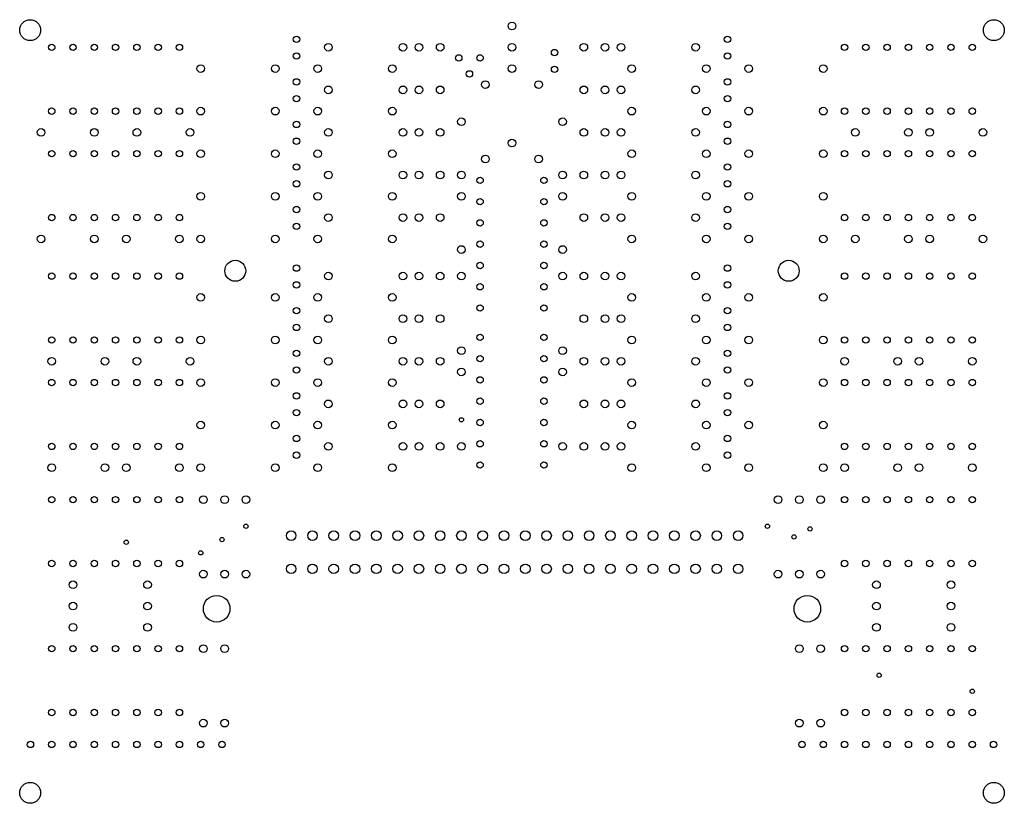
# Model space of a CAD drawing. Header units: metres. Extents: x 0.03 to 4.66, y 0.03 to 3.71.
import ezdxf

# ---------------------------------------------------------------- set-up
doc = ezdxf.new("R2010")
doc.units = ezdxf.units.M

msp = doc.modelspace()

# ---------------------------------------------------------------- linework, layer by layer
at = {"layer": 'HOLE_LOC'}
for centre, radius in [((0.0788, 3.6646), 0.0492), ((2.3426, 3.6842), 0.018), ((4.6064, 3.6646), 0.0492), ((1.3301, 3.6217), 0.015), ((3.3551, 3.6217), 0.015), ((0.1801, 3.5842), 0.015), ((0.2801, 3.5842), 0.015), ((0.3801, 3.5842), 0.015), ((0.4801, 3.5842), 0.015), ((0.5801, 3.5842), 0.015), ((0.6801, 3.5842), 0.015), ((0.7801, 3.5842), 0.015), ((1.4801, 3.5842), 0.018), ((1.8301, 3.5842), 0.018), ((1.9051, 3.5842), 0.018), ((2.0051, 3.5842), 0.018), ((2.3426, 3.5842), 0.018), ((2.5426, 3.5592), 0.015), ((2.6801, 3.5842), 0.018), ((2.7801, 3.5842), 0.018), ((2.8551, 3.5842), 0.018), ((3.2051, 3.5842), 0.018), ((3.9051, 3.5842), 0.015), ((4.0051, 3.5842), 0.015), ((4.1051, 3.5842), 0.015), ((4.2051, 3.5842), 0.015), ((4.3051, 3.5842), 0.015), ((4.4051, 3.5842), 0.015), ((4.5051, 3.5842), 0.015), ((1.3301, 3.543), 0.015), ((2.0926, 3.5342), 0.015), ((2.1926, 3.5342), 0.015), ((3.3551, 3.543), 0.015), ((0.8801, 3.4842), 0.018), ((1.2301, 3.4842), 0.018), ((1.4301, 3.4842), 0.018), ((1.7801, 3.4842), 0.018), ((2.1426, 3.4592), 0.015), ((2.3426, 3.4842), 0.018), ((2.5426, 3.4805), 0.015), ((2.9051, 3.4842), 0.018), ((3.2551, 3.4842), 0.018), ((3.4551, 3.4842), 0.018), ((3.8051, 3.4842), 0.018), ((1.3301, 3.4217), 0.015), ((2.2176, 3.4092), 0.018), ((2.4676, 3.4092), 0.018), ((3.3551, 3.4217), 0.015), ((1.4801, 3.3842), 0.018), ((1.8301, 3.3842), 0.018), ((1.9051, 3.3842), 0.018), ((2.0051, 3.3842), 0.018), ((2.6801, 3.3842), 0.018), ((2.7801, 3.3842), 0.018), ((2.8551, 3.3842), 0.018), ((3.2051, 3.3842), 0.018), ((1.3301, 3.343), 0.015), ((3.3551, 3.343), 0.015), ((0.1801, 3.2842), 0.015), ((0.2801, 3.2842), 0.015), ((0.3801, 3.2842), 0.015), ((0.4801, 3.2842), 0.015), ((0.5801, 3.2842), 0.015), ((0.6801, 3.2842), 0.015), ((0.7801, 3.2842), 0.015), ((0.8801, 3.2842), 0.018), ((1.2301, 3.2842), 0.018), ((1.4301, 3.2842), 0.018), ((1.7801, 3.2842), 0.018), ((2.9051, 3.2842), 0.018), ((3.2551, 3.2842), 0.018), ((3.4551, 3.2842), 0.018), ((3.8051, 3.2842), 0.018), ((3.9051, 3.2842), 0.015), ((4.0051, 3.2842), 0.015), ((4.1051, 3.2842), 0.015), ((4.2051, 3.2842), 0.015), ((4.3051, 3.2842), 0.015), ((4.4051, 3.2842), 0.015), ((4.5051, 3.2842), 0.015), ((2.1051, 3.2342), 0.018), ((2.5801, 3.2342), 0.018), ((0.1301, 3.1842), 0.018), ((0.3801, 3.1842), 0.018), ((0.5801, 3.1842), 0.018), ((0.8301, 3.1842), 0.018), ((1.3301, 3.2217), 0.015), ((1.4801, 3.1842), 0.018), ((1.8301, 3.1842), 0.018), ((1.9051, 3.1842), 0.018), ((2.0051, 3.1842), 0.018), ((2.6801, 3.1842), 0.018), ((2.7801, 3.1842), 0.018), ((2.8551, 3.1842), 0.018), ((3.2051, 3.1842), 0.018), ((3.3551, 3.2217), 0.015), ((3.9551, 3.1842), 0.018), ((4.2051, 3.1842), 0.018), ((4.3051, 3.1842), 0.018), ((4.5551, 3.1842), 0.018), ((1.3301, 3.143), 0.015), ((2.3426, 3.1342), 0.018), ((3.3551, 3.143), 0.015), ((0.8801, 3.0842), 0.018), ((1.2301, 3.0842), 0.018), ((1.4301, 3.0842), 0.018), ((1.7801, 3.0842), 0.018), ((2.9051, 3.0842), 0.018), ((3.2551, 3.0842), 0.018), ((3.4551, 3.0842), 0.018), ((3.8051, 3.0842), 0.018), ((0.1801, 3.0842), 0.015), ((0.2801, 3.0842), 0.015), ((0.3801, 3.0842), 0.015), ((0.4801, 3.0842), 0.015), ((0.5801, 3.0842), 0.015), ((0.6801, 3.0842), 0.015), ((0.7801, 3.0842), 0.015), ((2.2176, 3.0592), 0.018), ((2.4676, 3.0592), 0.018), ((3.9051, 3.0842), 0.015), ((4.0051, 3.0842), 0.015), ((4.1051, 3.0842), 0.015), ((4.2051, 3.0842), 0.015), ((4.3051, 3.0842), 0.015), ((4.4051, 3.0842), 0.015), ((4.5051, 3.0842), 0.015), ((1.3301, 3.0217), 0.015), ((3.3551, 3.0217), 0.015), ((1.4801, 2.9842), 0.018), ((1.8301, 2.9842), 0.018), ((1.9051, 2.9842), 0.018), ((2.0051, 2.9842), 0.018), ((2.1051, 2.9842), 0.018), ((2.1926, 2.9592), 0.015), ((2.4926, 2.9592), 0.015), ((2.5801, 2.9842), 0.018), ((2.6801, 2.9842), 0.018), ((2.7801, 2.9842), 0.018), ((2.8551, 2.9842), 0.018), ((3.2051, 2.9842), 0.018), ((1.3301, 2.943), 0.015), ((3.3551, 2.943), 0.015), ((0.8801, 2.8842), 0.018), ((1.2301, 2.8842), 0.018), ((1.4301, 2.8842), 0.018), ((1.7801, 2.8842), 0.018), ((2.1051, 2.8842), 0.018), ((2.1926, 2.8592), 0.015), ((2.4926, 2.8592), 0.015), ((2.5801, 2.8842), 0.018), ((2.9051, 2.8842), 0.018), ((3.2551, 2.8842), 0.018), ((3.4551, 2.8842), 0.018), ((3.8051, 2.8842), 0.018), ((1.3301, 2.8217), 0.015), ((3.3551, 2.8217), 0.015), ((0.1801, 2.7842), 0.015), ((0.2801, 2.7842), 0.015), ((0.3801, 2.7842), 0.015), ((0.4801, 2.7842), 0.015), ((0.5801, 2.7842), 0.015), ((0.6801, 2.7842), 0.015), ((0.7801, 2.7842), 0.015), ((1.4801, 2.7842), 0.018), ((1.8301, 2.7842), 0.018), ((1.9051, 2.7842), 0.018), ((2.0051, 2.7842), 0.018), ((2.6801, 2.7842), 0.018), ((2.7801, 2.7842), 0.018), ((2.8551, 2.7842), 0.018), ((3.2051, 2.7842), 0.018), ((3.9051, 2.7842), 0.015), ((4.0051, 2.7842), 0.015), ((4.1051, 2.7842), 0.015), ((4.2051, 2.7842), 0.015), ((4.3051, 2.7842), 0.015), ((4.4051, 2.7842), 0.015), ((4.5051, 2.7842), 0.015), ((1.3301, 2.743), 0.015), ((2.1926, 2.7592), 0.015), ((2.4926, 2.7592), 0.015), ((3.3551, 2.743), 0.015), ((0.1301, 2.6842), 0.018), ((0.3801, 2.6842), 0.018), ((0.5301, 2.6842), 0.018), ((0.7801, 2.6842), 0.018), ((0.8801, 2.6842), 0.018), ((1.2301, 2.6842), 0.018), ((1.4301, 2.6842), 0.018), ((1.7801, 2.6842), 0.018), ((2.9051, 2.6842), 0.018), ((3.2551, 2.6842), 0.018), ((3.4551, 2.6842), 0.018), ((3.8051, 2.6842), 0.018), ((3.9551, 2.6842), 0.018), ((4.2051, 2.6842), 0.018), ((4.3051, 2.6842), 0.018), ((4.5551, 2.6842), 0.018), ((2.1051, 2.6342), 0.018), ((2.1926, 2.6592), 0.015), ((2.4926, 2.6592), 0.015), ((2.5801, 2.6342), 0.018), ((1.0426, 2.5342), 0.0492), ((1.3301, 2.5467), 0.015), ((2.1926, 2.5592), 0.015), ((2.4926, 2.5592), 0.015), ((3.3551, 2.5467), 0.015), ((3.6426, 2.5342), 0.0492), ((0.1801, 2.5092), 0.015), ((0.2801, 2.5092), 0.015), ((0.3801, 2.5092), 0.015), ((0.4801, 2.5092), 0.015), ((0.5801, 2.5092), 0.015), ((0.6801, 2.5092), 0.015), ((0.7801, 2.5092), 0.015), ((1.4801, 2.5092), 0.018), ((1.8301, 2.5092), 0.018), ((1.9051, 2.5092), 0.018), ((2.0051, 2.5092), 0.018), ((2.1051, 2.5092), 0.018), ((2.5801, 2.5092), 0.018), ((2.6801, 2.5092), 0.018), ((2.7801, 2.5092), 0.018), ((2.8551, 2.5092), 0.018), ((3.2051, 2.5092), 0.018), ((3.9051, 2.5092), 0.015), ((4.0051, 2.5092), 0.015), ((4.1051, 2.5092), 0.015), ((4.2051, 2.5092), 0.015), ((4.3051, 2.5092), 0.015), ((4.4051, 2.5092), 0.015), ((4.5051, 2.5092), 0.015), ((1.3301, 2.468), 0.015), ((2.1926, 2.4592), 0.015), ((2.4926, 2.4592), 0.015), ((3.3551, 2.468), 0.015), ((0.8801, 2.4092), 0.018), ((1.2301, 2.4092), 0.018), ((1.4301, 2.4092), 0.018), ((1.7801, 2.4092), 0.018), ((2.9051, 2.4092), 0.018), ((3.2551, 2.4092), 0.018), ((3.4551, 2.4092), 0.018), ((3.8051, 2.4092), 0.018), ((1.3301, 2.3467), 0.015), ((2.1926, 2.3592), 0.015), ((2.4926, 2.3592), 0.015), ((3.3551, 2.3467), 0.015), ((1.4801, 2.3092), 0.018), ((1.8301, 2.3092), 0.018), ((1.9051, 2.3092), 0.018), ((2.0051, 2.3092), 0.018), ((2.6801, 2.3092), 0.018), ((2.7801, 2.3092), 0.018), ((2.8551, 2.3092), 0.018), ((3.2051, 2.3092), 0.018), ((1.3301, 2.268), 0.015), ((3.3551, 2.268), 0.015), ((0.1801, 2.2092), 0.015), ((0.2801, 2.2092), 0.015), ((0.3801, 2.2092), 0.015), ((0.4801, 2.2092), 0.015), ((0.5801, 2.2092), 0.015), ((0.6801, 2.2092), 0.015), ((0.7801, 2.2092), 0.015), ((0.8801, 2.2092), 0.018), ((1.2301, 2.2092), 0.018), ((1.4301, 2.2092), 0.018), ((1.7801, 2.2092), 0.018), ((2.1926, 2.2217), 0.015), ((2.4926, 2.2217), 0.015), ((2.9051, 2.2092), 0.018), ((3.2551, 2.2092), 0.018), ((3.4551, 2.2092), 0.018), ((3.8051, 2.2092), 0.018), ((3.9051, 2.2092), 0.015), ((4.0051, 2.2092), 0.015), ((4.1051, 2.2092), 0.015), ((4.2051, 2.2092), 0.015), ((4.3051, 2.2092), 0.015), ((4.4051, 2.2092), 0.015), ((4.5051, 2.2092), 0.015), ((2.1051, 2.1592), 0.018), ((2.5801, 2.1592), 0.018), ((1.3301, 2.1467), 0.015), ((2.1926, 2.1217), 0.015), ((2.4926, 2.1217), 0.015), ((3.3551, 2.1467), 0.015), ((0.1801, 2.1092), 0.018), ((0.4301, 2.1092), 0.018), ((0.5801, 2.1092), 0.018), ((0.8301, 2.1092), 0.018), ((1.3301, 2.068), 0.015), ((1.4801, 2.1092), 0.018), ((1.8301, 2.1092), 0.018), ((1.9051, 2.1092), 0.018), ((2.0051, 2.1092), 0.018), ((2.6801, 2.1092), 0.018), ((2.7801, 2.1092), 0.018), ((2.8551, 2.1092), 0.018), ((3.2051, 2.1092), 0.018), ((3.3551, 2.068), 0.015), ((3.9051, 2.1092), 0.018), ((4.1551, 2.1092), 0.018), ((4.2551, 2.1092), 0.018), ((4.5051, 2.1092), 0.018), ((2.1051, 2.0592), 0.018), ((2.1926, 2.0217), 0.015), ((2.4926, 2.0217), 0.015), ((2.5801, 2.0592), 0.018), ((0.1801, 2.0092), 0.015), ((0.2801, 2.0092), 0.015), ((0.3801, 2.0092), 0.015), ((0.4801, 2.0092), 0.015), ((0.5801, 2.0092), 0.015), ((0.6801, 2.0092), 0.015), ((0.7801, 2.0092), 0.015), ((0.8801, 2.0092), 0.018), ((1.2301, 2.0092), 0.018), ((1.4301, 2.0092), 0.018), ((1.7801, 2.0092), 0.018), ((2.9051, 2.0092), 0.018), ((3.2551, 2.0092), 0.018), ((3.4551, 2.0092), 0.018), ((3.8051, 2.0092), 0.018), ((3.9051, 2.0092), 0.015), ((4.0051, 2.0092), 0.015), ((4.1051, 2.0092), 0.015), ((4.2051, 2.0092), 0.015), ((4.3051, 2.0092), 0.015), ((4.4051, 2.0092), 0.015), ((4.5051, 2.0092), 0.015), ((1.3301, 1.9467), 0.015), ((3.3551, 1.9467), 0.015), ((1.4801, 1.9092), 0.018), ((1.8301, 1.9092), 0.018), ((1.9051, 1.9092), 0.018), ((2.0051, 1.9092), 0.018), ((2.1926, 1.9217), 0.015), ((2.4926, 1.9217), 0.015), ((2.6801, 1.9092), 0.018), ((2.7801, 1.9092), 0.018), ((2.8551, 1.9092), 0.018), ((3.2051, 1.9092), 0.018), ((1.3301, 1.868), 0.015), ((3.3551, 1.868), 0.015), ((0.8801, 1.8092), 0.018), ((1.2301, 1.8092), 0.018), ((1.4301, 1.8092), 0.018), ((1.7801, 1.8092), 0.018), ((2.1051, 1.8342), 0.01), ((2.1926, 1.8217), 0.015), ((2.4926, 1.8217), 0.015), ((2.9051, 1.8092), 0.018), ((3.2551, 1.8092), 0.018), ((3.4551, 1.8092), 0.018), ((3.8051, 1.8092), 0.018), ((1.3301, 1.7467), 0.015), ((3.3551, 1.7467), 0.015), ((0.1801, 1.7092), 0.015), ((0.2801, 1.7092), 0.015), ((0.3801, 1.7092), 0.015), ((0.4801, 1.7092), 0.015), ((0.5801, 1.7092), 0.015), ((0.6801, 1.7092), 0.015), ((0.7801, 1.7092), 0.015), ((1.4801, 1.7092), 0.018), ((1.8301, 1.7092), 0.018), ((1.9051, 1.7092), 0.018), ((2.0051, 1.7092), 0.018), ((2.1051, 1.7092), 0.018), ((2.1926, 1.7217), 0.015), ((2.4926, 1.7217), 0.015), ((2.5801, 1.7092), 0.018), ((2.6801, 1.7092), 0.018), ((2.7801, 1.7092), 0.018), ((2.8551, 1.7092), 0.018), ((3.2051, 1.7092), 0.018), ((3.9051, 1.7092), 0.015), ((4.0051, 1.7092), 0.015), ((4.1051, 1.7092), 0.015), ((4.2051, 1.7092), 0.015), ((4.3051, 1.7092), 0.015), ((4.4051, 1.7092), 0.015), ((4.5051, 1.7092), 0.015), ((1.3301, 1.668), 0.015), ((3.3551, 1.668), 0.015), ((0.1801, 1.6092), 0.018), ((0.4301, 1.6092), 0.018), ((0.5301, 1.6092), 0.018), ((0.7801, 1.6092), 0.018), ((0.8801, 1.6092), 0.018), ((1.2301, 1.6092), 0.018), ((1.4301, 1.6092), 0.018), ((1.7801, 1.6092), 0.018), ((2.1926, 1.6217), 0.015), ((2.4926, 1.6217), 0.015), ((2.9051, 1.6092), 0.018), ((3.2551, 1.6092), 0.018), ((3.4551, 1.6092), 0.018), ((3.8051, 1.6092), 0.018), ((3.9051, 1.6092), 0.018), ((4.1551, 1.6092), 0.018), ((4.2551, 1.6092), 0.018), ((4.5051, 1.6092), 0.018), ((0.1801, 1.4592), 0.015), ((0.2801, 1.4592), 0.015), ((0.3801, 1.4592), 0.015), ((0.4801, 1.4592), 0.015), ((0.5801, 1.4592), 0.015), ((0.6801, 1.4592), 0.015), ((0.7801, 1.4592), 0.015), ((0.8926, 1.4592), 0.018), ((0.9926, 1.4592), 0.018), ((1.0926, 1.4592), 0.018), ((3.5926, 1.4592), 0.018), ((3.6926, 1.4592), 0.018), ((3.7926, 1.4592), 0.018), ((3.9051, 1.4592), 0.015), ((4.0051, 1.4592), 0.015), ((4.1051, 1.4592), 0.015), ((4.2051, 1.4592), 0.015), ((4.3051, 1.4592), 0.015), ((4.4051, 1.4592), 0.015), ((4.5051, 1.4592), 0.015), ((1.0926, 1.3342), 0.01), ((3.5426, 1.3342), 0.01), ((1.3051, 1.2902), 0.0225), ((1.4051, 1.2902), 0.0225), ((1.5051, 1.2902), 0.0225), ((1.6051, 1.2902), 0.0225), ((1.7051, 1.2902), 0.0225), ((1.8051, 1.2902), 0.0225), ((1.9051, 1.2902), 0.0225), ((2.0051, 1.2902), 0.0225), ((2.1051, 1.2902), 0.0225), ((2.2051, 1.2902), 0.0225), ((2.3051, 1.2902), 0.0225), ((2.4051, 1.2902), 0.0225), ((2.5051, 1.2902), 0.0225), ((2.6051, 1.2902), 0.0225), ((2.7051, 1.2902), 0.0225), ((2.8051, 1.2902), 0.0225), ((2.9051, 1.2902), 0.0225), ((3.0051, 1.2902), 0.0225), ((3.1051, 1.2902), 0.0225), ((3.2051, 1.2902), 0.0225), ((3.3051, 1.2902), 0.0225), ((3.4051, 1.2902), 0.0225), ((3.7426, 1.3217), 0.01), ((0.5301, 1.2592), 0.01), ((0.9801, 1.2717), 0.01), ((3.6676, 1.2842), 0.01), ((0.8801, 1.2092), 0.01), ((0.1801, 1.1592), 0.015), ((0.2801, 1.1592), 0.015), ((0.3801, 1.1592), 0.015), ((0.4801, 1.1592), 0.015), ((0.5801, 1.1592), 0.015), ((0.6801, 1.1592), 0.015), ((0.7801, 1.1592), 0.015), ((1.3051, 1.1342), 0.0225), ((1.4051, 1.1342), 0.0225), ((1.5051, 1.1342), 0.0225), ((1.6051, 1.1342), 0.0225), ((1.7051, 1.1342), 0.0225), ((1.8051, 1.1342), 0.0225), ((1.9051, 1.1342), 0.0225), ((2.0051, 1.1342), 0.0225), ((2.1051, 1.1342), 0.0225), ((2.2051, 1.1342), 0.0225), ((2.3051, 1.1342), 0.0225), ((2.4051, 1.1342), 0.0225), ((2.5051, 1.1342), 0.0225), ((2.6051, 1.1342), 0.0225), ((2.7051, 1.1342), 0.0225), ((2.8051, 1.1342), 0.0225), ((2.9051, 1.1342), 0.0225), ((3.0051, 1.1342), 0.0225), ((3.1051, 1.1342), 0.0225), ((3.2051, 1.1342), 0.0225), ((3.3051, 1.1342), 0.0225), ((3.4051, 1.1342), 0.0225), ((3.9051, 1.1592), 0.015), ((4.0051, 1.1592), 0.015), ((4.1051, 1.1592), 0.015), ((4.2051, 1.1592), 0.015), ((4.3051, 1.1592), 0.015), ((4.4051, 1.1592), 0.015), ((4.5051, 1.1592), 0.015), ((0.8926, 1.1092), 0.018), ((0.9926, 1.1092), 0.018), ((1.0926, 1.1092), 0.018), ((3.5926, 1.1092), 0.018), ((3.6926, 1.1092), 0.018), ((3.7926, 1.1092), 0.018), ((0.2801, 1.0592), 0.018), ((0.6301, 1.0592), 0.018), ((4.0551, 1.0592), 0.018), ((4.4051, 1.0592), 0.018), ((0.2801, 0.9592), 0.018), ((0.6301, 0.9592), 0.018), ((0.9551, 0.9467), 0.0625), ((3.7301, 0.9467), 0.0625), ((4.0551, 0.9592), 0.018), ((4.4051, 0.9592), 0.018), ((0.2801, 0.8592), 0.018), ((0.6301, 0.8592), 0.018), ((4.0551, 0.8592), 0.018), ((4.4051, 0.8592), 0.018), ((0.1801, 0.7592), 0.015), ((0.2801, 0.7592), 0.015), ((0.3801, 0.7592), 0.015), ((0.4801, 0.7592), 0.015), ((0.5801, 0.7592), 0.015), ((0.6801, 0.7592), 0.015), ((0.7801, 0.7592), 0.015), ((0.8926, 0.7592), 0.018), ((0.9926, 0.7592), 0.018), ((3.6926, 0.7592), 0.018), ((3.7926, 0.7592), 0.018), ((3.9051, 0.7592), 0.015), ((4.0051, 0.7592), 0.015), ((4.1051, 0.7592), 0.015), ((4.2051, 0.7592), 0.015), ((4.3051, 0.7592), 0.015), ((4.4051, 0.7592), 0.015), ((4.5051, 0.7592), 0.015), ((4.0676, 0.6342), 0.01), ((4.5051, 0.5592), 0.01), ((0.1801, 0.4592), 0.015), ((0.2801, 0.4592), 0.015), ((0.3801, 0.4592), 0.015), ((0.4801, 0.4592), 0.015), ((0.5801, 0.4592), 0.015), ((0.6801, 0.4592), 0.015), ((0.7801, 0.4592), 0.015), ((3.9051, 0.4592), 0.015), ((4.0051, 0.4592), 0.015), ((4.1051, 0.4592), 0.015), ((4.2051, 0.4592), 0.015), ((4.3051, 0.4592), 0.015), ((4.4051, 0.4592), 0.015), ((4.5051, 0.4592), 0.015), ((0.8926, 0.4092), 0.018), ((0.9926, 0.4092), 0.018), ((3.6926, 0.4092), 0.018), ((3.7926, 0.4092), 0.018), ((0.0801, 0.3092), 0.015), ((0.1801, 0.3092), 0.015), ((0.2801, 0.3092), 0.015), ((0.3801, 0.3092), 0.015), ((0.4801, 0.3092), 0.015), ((0.5801, 0.3092), 0.015), ((0.6801, 0.3092), 0.015), ((0.7801, 0.3092), 0.015), ((0.8801, 0.3092), 0.015), ((0.9801, 0.3092), 0.015), ((3.7051, 0.3092), 0.015), ((3.8051, 0.3092), 0.015), ((3.9051, 0.3092), 0.015), ((4.0051, 0.3092), 0.015), ((4.1051, 0.3092), 0.015), ((4.2051, 0.3092), 0.015), ((4.3051, 0.3092), 0.015), ((4.4051, 0.3092), 0.015), ((4.5051, 0.3092), 0.015), ((4.6051, 0.3092), 0.015), ((0.0788, 0.0819), 0.0492), ((4.6064, 0.0819), 0.0492)]:
    msp.add_circle(centre, radius, dxfattribs=at)

doc.saveas('drawing.dxf')
